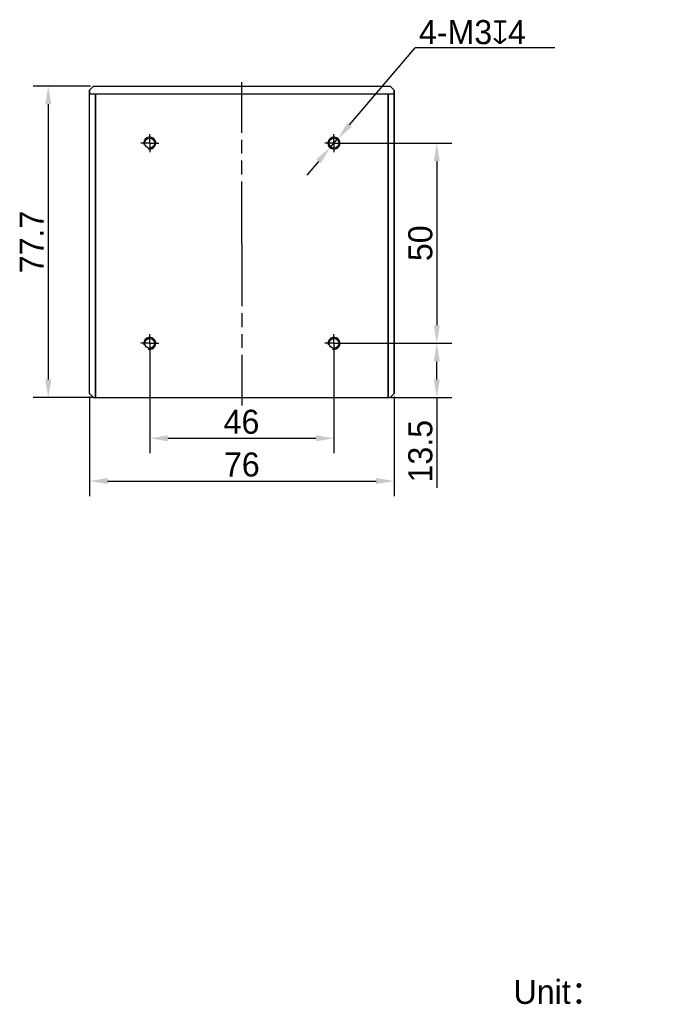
# Model space of a CAD drawing. Header units: millimetres. Extents: x 79 to 400, y 92 to 257.
# Tile 2 of 2: x 292 to 400, y 92 to 256. Entities that reach past the tile are written whole.
import ezdxf

# ---------------------------------------------------------------- set-up
doc = ezdxf.new("R2010")
doc.units = ezdxf.units.MM
doc.header["$LTSCALE"] = 23.1
doc.header["$PDMODE"] = 3
doc.header["$PDSIZE"] = 8
doc.linetypes.add('CENTER', pattern=[0.6, 0.375, -0.075, 0.075, -0.075])
doc.linetypes.add('PHANTOM', pattern=[0.8, 0.45, -0.05, 0.1, -0.05, 0.1, -0.05])
doc.layers.get('0').update_dxf_attribs({"linetype": 'CONTINUOUS'})
doc.layers.get('Defpoints').update_dxf_attribs({"linetype": 'CONTINUOUS'})
for name, color, linetype in [('00_COMPONENTS', 7, 'CONTINUOUS'), ('10_ALL_CHAMFER', 7, 'CONTINUOUS'), ('20_ALL_FEATURES', 7, 'CONTINUOUS'), ('50_ALL_DETAILS', 7, 'CONTINUOUS'), ('51__DRAFT_DIMS', 7, 'CONTINUOUS'), ('DEFAULT_1', 7, 'CENTER')]:
    doc.layers.add(name, color=color, linetype=linetype)
doc.styles.get("Standard").update_dxf_attribs({"font": 'simfang.ttf'})
doc.dimstyles.new('DIMSTYLE_1', dxfattribs={"dimtxt": 3, "dimasz": 3, "dimexe": 2.5, "dimexo": 0.5, "dimgap": 0.75, "dimtad": 1, "dimlfac": 1.5, "dimdsep": 46, "dimtxsty": 'STANDARD', "dimblk": '_FILLED', "dimblk1": '_FILLED', "dimblk2": '_FILLED', "dimcen": 0.09, "dimclrt": 3, "dimazin": 2, "dimtp": 0.3, "dimtm": 0.3, "dimtfac": 1, "dimtofl": 0, "dimtmove": 0, "dimatfit": 3, "dimldrblk": '_FILLED', "dimfxl": 1, "dimtolj": 1, "dimarcsym": 0})
doc.dimstyles.new('DIMSTYLE_2', dxfattribs={"dimtxt": 3, "dimasz": 3, "dimexe": 2.5, "dimexo": 0.5, "dimgap": 0.75, "dimtad": 1, "dimlfac": 1.5, "dimdsep": 46, "dimtxsty": 'STANDARD', "dimblk": '_FILLED', "dimblk1": '_FILLED', "dimblk2": '_FILLED', "dimcen": 0.09, "dimclrt": 3, "dimazin": 2, "dimtp": 0.2, "dimtm": 0.2, "dimtfac": 1, "dimtofl": 0, "dimtmove": 0, "dimatfit": 3, "dimldrblk": '_FILLED', "dimfxl": 1, "dimtolj": 1, "dimarcsym": 0})
doc.dimstyles.new('DIMSTYLE_3', dxfattribs={"dimtxt": 3, "dimasz": 3, "dimexe": 2.5, "dimexo": 0.5, "dimtad": 1, "dimlfac": 1.5, "dimdsep": 46, "dimtxsty": 'STANDARD', "dimblk": '_FILLED', "dimblk1": '_FILLED', "dimblk2": '_FILLED', "dimcen": 0.09, "dimclrt": 3, "dimazin": 2, "dimtp": 0.1, "dimtm": 0.1, "dimtfac": 1, "dimtmove": 0, "dimatfit": 2, "dimldrblk": '_FILLED', "dimfxl": 1, "dimtolj": 1, "dimarcsym": 0})

# ---------------------------------------------------------------- blocks, each defined once
blk = doc.blocks.new('_FILLED')
at = {"color": 0, "linetype": 'ByBlock'}
blk.add_solid([(0, 0), (-1, 0.167), (-1, -0.167)], dxfattribs=at)
blk = doc.blocks.new('*D5')
at = {"layer": '51__DRAFT_DIMS', "color": 0, "lineweight": -2}
for p, q in [((313.45, 201.51), (313.45, 183.71)), ((344.12, 201.51), (344.12, 183.71)), ((316.45, 186.21), (341.12, 186.21))]:
    blk.add_line(p, q, dxfattribs=at)
at = {"layer": 'Defpoints', "color": 0}
for p in [(313.45, 202.01), (344.12, 202.01), (344.12, 186.21)]:
    blk.add_point(p, dxfattribs=at)
at = {"layer": '51__DRAFT_DIMS', "color": 0, "linetype": 'ByBlock', "lineweight": -2, "xscale": 3, "yscale": 3, "zscale": 3, "rotation": 180}
blk.add_blockref('_FILLED', (313.45, 186.21), dxfattribs=at)
at = {"layer": '51__DRAFT_DIMS', "color": 0, "linetype": 'ByBlock', "lineweight": -2, "xscale": 3, "yscale": 3, "zscale": 3}
blk.add_blockref('_FILLED', (344.12, 186.21), dxfattribs=at)
at = {"layer": '51__DRAFT_DIMS', "color": 3, "insert": (328.73, 190.96), "char_height": 3, "attachment_point": 2, "line_spacing_factor": 0.9}
blk.add_mtext('\\A1;\\A1;{\\fFZLanTingHei-R-GBK|b0|i0|c134|p2;\\H1.333333x;\\C0;46}', dxfattribs=at)
blk = doc.blocks.new('*D6')
at = {"layer": '51__DRAFT_DIMS', "color": 0, "lineweight": -2}
for p, q in [((344.62, 235.34), (363.73, 235.34)), ((361.23, 232.34), (361.23, 205.01)), ((344.62, 202.01), (363.73, 202.01))]:
    blk.add_line(p, q, dxfattribs=at)
at = {"layer": 'Defpoints', "color": 0}
for p in [(344.12, 235.34), (344.12, 202.01), (361.23, 202.01)]:
    blk.add_point(p, dxfattribs=at)
at = {"layer": '51__DRAFT_DIMS', "color": 0, "linetype": 'ByBlock', "lineweight": -2, "xscale": 3, "yscale": 3, "zscale": 3}
for p, rotation in [((361.23, 235.34), 90), ((361.23, 202.01), 270)]:
    blk.add_blockref('_FILLED', p, dxfattribs=dict(at, rotation=rotation))
at = {"layer": '51__DRAFT_DIMS', "color": 3, "insert": (356.48, 218.67), "char_height": 3, "attachment_point": 2, "rotation": 90, "line_spacing_factor": 0.9}
blk.add_mtext('\\A1;\\A1;{\\fFZLanTingHei-R-GBK|b0|i0|c134|p2;\\H1.333333x;\\C0;50}', dxfattribs=at)
blk = doc.blocks.new('*D7')
at = {"layer": '51__DRAFT_DIMS', "color": 0, "lineweight": -2}
for p, q in [((344.62, 202.01), (363.73, 202.01)), ((361.23, 196.01), (361.23, 199.01)), ((353.62, 193.01), (363.73, 193.01)), ((361.23, 193.01), (361.23, 177.98))]:
    blk.add_line(p, q, dxfattribs=at)
at = {"layer": 'Defpoints', "color": 0}
for p in [(344.12, 202.01), (361.23, 202.01), (353.12, 193.01)]:
    blk.add_point(p, dxfattribs=at)
at = {"layer": '51__DRAFT_DIMS', "color": 0, "linetype": 'ByBlock', "lineweight": -2, "xscale": 3, "yscale": 3, "zscale": 3}
for p, rotation in [((361.23, 202.01), 90), ((361.23, 193.01), 270)]:
    blk.add_blockref('_FILLED', p, dxfattribs=dict(at, rotation=rotation))
at = {"layer": '51__DRAFT_DIMS', "color": 3, "insert": (356.48, 189.26), "char_height": 3, "attachment_point": 3, "rotation": 90, "line_spacing_factor": 0.9}
blk.add_mtext('\\A1;\\A1;{\\fFZLanTingHei-R-GBK|b0|i0|c134|p2;\\H1.333333x;\\C0;13.5}', dxfattribs=at)
blk = doc.blocks.new('*D8')
at = {"layer": '51__DRAFT_DIMS', "color": 0, "lineweight": -2}
for p, q in [((303.45, 193.18), (303.45, 176.59)), ((354.12, 193.18), (354.12, 176.59)), ((306.45, 179.09), (351.12, 179.09))]:
    blk.add_line(p, q, dxfattribs=at)
at = {"layer": 'Defpoints', "color": 0}
for p in [(303.45, 193.68), (354.12, 193.68), (354.12, 179.09)]:
    blk.add_point(p, dxfattribs=at)
at = {"layer": '51__DRAFT_DIMS', "color": 0, "linetype": 'ByBlock', "lineweight": -2, "xscale": 3, "yscale": 3, "zscale": 3}
for p, rotation in [((303.45, 179.09), 179.9999999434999), ((354.12, 179.09), 359.9999999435)]:
    blk.add_blockref('_FILLED', p, dxfattribs=dict(at, rotation=rotation))
at = {"layer": '51__DRAFT_DIMS', "color": 3, "insert": (328.78, 183.84), "char_height": 3, "attachment_point": 2, "rotation": 360, "line_spacing_factor": 0.9}
blk.add_mtext('\\A1;\\A1;{\\fFZLanTingHei-R-GBK|b0|i0|c134|p2;\\H1.333333x;\\C0;76}', dxfattribs=at)
blk = doc.blocks.new('*D9')
at = {"layer": '51__DRAFT_DIMS', "color": 0, "lineweight": -2}
for p, q in [((303.62, 244.81), (294.07, 244.81)), ((296.57, 241.81), (296.57, 196.01)), ((303.95, 193.01), (294.07, 193.01))]:
    blk.add_line(p, q, dxfattribs=at)
at = {"layer": 'Defpoints', "color": 0}
for p in [(304.12, 244.81), (296.57, 193.01), (304.45, 193.01)]:
    blk.add_point(p, dxfattribs=at)
at = {"layer": '51__DRAFT_DIMS', "color": 0, "linetype": 'ByBlock', "lineweight": -2, "xscale": 3, "yscale": 3, "zscale": 3}
for p, rotation in [((296.57, 244.81), 90), ((296.57, 193.01), 270)]:
    blk.add_blockref('_FILLED', p, dxfattribs=dict(at, rotation=rotation))
at = {"layer": '51__DRAFT_DIMS', "color": 3, "insert": (291.82, 218.88), "char_height": 3, "attachment_point": 2, "rotation": 90, "line_spacing_factor": 0.9}
blk.add_mtext('\\A1;\\A1;{\\fFZLanTingHei-R-GBK|b0|i0|c134|p2;\\H1.333333x;\\C0;77.7}', dxfattribs=at)
blk = doc.blocks.new('*D10')
at = {"layer": '51__DRAFT_DIMS', "color": 0, "lineweight": -2}
for p, q in [((346.72, 238.39), (357.64, 251.19)), ((380.86, 251.19), (357.64, 251.19)), ((343.47, 234.58), (344.77, 236.1)), ((341.52, 232.3), (339.58, 230.02))]:
    blk.add_line(p, q, dxfattribs=at)
at = {"layer": 'Defpoints', "color": 0}
for p in [(344.77, 236.1), (343.47, 234.58)]:
    blk.add_point(p, dxfattribs=at)
at = {"layer": '51__DRAFT_DIMS', "color": 0, "linetype": 'ByBlock', "lineweight": -2, "xscale": 3, "yscale": 3, "zscale": 3}
for p, rotation in [((344.77, 236.1), 229.5244453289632), ((343.47, 234.58), 49.52444532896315)]:
    blk.add_blockref('_FILLED', p, dxfattribs=dict(at, rotation=rotation))
at = {"layer": '51__DRAFT_DIMS', "color": 3, "insert": (358.26, 255.81), "char_height": 3, "attachment_point": 1, "line_spacing_factor": 0.9}
blk.add_mtext('\\A1;{\\fFZLanTingHei-R-GBK|b0|i0|c134|p2;\\H1.333333x;\\C0;4-M\\A1;3\\fgdt|b0|i0|c0|p0;x\\fFZLanTingHei-R-GBK|b0|i0|c134|p2;4}', dxfattribs=at)
blk = doc.blocks.new('CENTERLINE_BL1', base_point=(313.45, 196.26))
at = {"layer": 'DEFAULT_1', "color": 1, "linetype": 'PHANTOM'}
for q in [(313.45, 197.76), (311.95, 196.26), (314.95, 196.26), (313.45, 194.76)]:
    blk.add_line((313.45, 196.26), q, dxfattribs=at)
blk = doc.blocks.new('CENTERLINE_BL2', base_point=(344.12, 196.26))
at = {"layer": 'DEFAULT_1', "color": 1, "linetype": 'PHANTOM'}
for q in [(344.12, 197.76), (342.62, 196.26), (345.62, 196.26), (344.12, 194.76)]:
    blk.add_line((344.12, 196.26), q, dxfattribs=at)
blk = doc.blocks.new('CENTERLINE_BL3', base_point=(313.45, 162.93))
at = {"layer": 'DEFAULT_1', "color": 1, "linetype": 'PHANTOM'}
for q in [(313.45, 164.43), (311.95, 162.93), (314.95, 162.93), (313.45, 161.43)]:
    blk.add_line((313.45, 162.93), q, dxfattribs=at)
blk = doc.blocks.new('CENTERLINE_BL4', base_point=(344.12, 162.93))
at = {"layer": 'DEFAULT_1', "color": 1, "linetype": 'PHANTOM'}
for q in [(344.12, 164.43), (342.62, 162.93), (345.62, 162.93), (344.12, 161.43)]:
    blk.add_line((344.12, 162.93), q, dxfattribs=at)
blk = doc.blocks.new('CENTERLINEL_BL5', base_point=(328.79, 179.5))
at = {"layer": 'DEFAULT_1', "color": 1, "linetype": 'PHANTOM'}
for q in [(328.79, 206.4), (328.79, 152.6)]:
    blk.add_line((328.79, 179.5), q, dxfattribs=at)

msp = doc.modelspace()

# ---------------------------------------------------------------- linework, layer by layer
at = {"layer": '00_COMPONENTS', "color": 0}
for p, q in [((304.1208, 244.809842), (303.454133, 244.143175)), ((304.1208, 244.809842), (353.454133, 244.809842)), ((354.1208, 244.143175), (353.454133, 244.809842)), ((303.454133, 193.676509), (303.454133, 244.143175)), ((304.454133, 243.476509), (304.454133, 193.009842)), ((353.1208, 243.476509), (304.454133, 243.476509)), ((353.1208, 243.476509), (353.1208, 193.009842)), ((354.1208, 193.676509), (354.1208, 244.143175)), ((303.454133, 193.676509), (304.1208, 193.009842)), ((353.454133, 193.009842), (354.1208, 193.676509)), ((304.1208, 193.009842), (353.454133, 193.009842))]:
    msp.add_line(p, q, dxfattribs=at)
for centre in [(313.454133, 235.343175), (344.1208, 235.343175), (313.454133, 202.009842), (344.1208, 202.009842)]:
    msp.add_circle(centre, 0.833333, dxfattribs=at)
for centre in [(313.454133, 235.343175), (344.1208, 235.343175), (313.454133, 202.009842), (344.1208, 202.009842)]:
    msp.add_arc(centre, 1, 255, 195, dxfattribs=at)
at = {"layer": '10_ALL_CHAMFER', "color": 0}
for p, q in [((303.454133, 193.676509), (303.454133, 243.476509)), ((303.454133, 193.676509), (304.1208, 193.009842)), ((304.1208, 193.009842), (304.454133, 193.009842))]:
    msp.add_line(p, q, dxfattribs=at)
at = {"layer": '20_ALL_FEATURES', "color": 0}
for p, q in [((304.1208, 244.809842), (303.454133, 244.143175)), ((304.1208, 244.809842), (353.454133, 244.809842)), ((354.1208, 244.143175), (353.454133, 244.809842)), ((303.454133, 244.143175), (303.454133, 243.476509)), ((354.1208, 243.476509), (303.454133, 243.476509)), ((304.454133, 193.009842), (304.454133, 243.476509)), ((353.1208, 193.009842), (353.1208, 243.476509)), ((354.1208, 244.143175), (354.1208, 193.676509)), ((353.454133, 193.009842), (354.1208, 193.676509)), ((353.1208, 193.009842), (353.454133, 193.009842))]:
    msp.add_line(p, q, dxfattribs=at)
at = {"layer": '51__DRAFT_DIMS', "color": 0}
msp.add_arc((344.1208, 235.343175), 1, 180, 256.08949651, dxfattribs=at)

# ---------------------------------------------------------------- block references
at = {"color": 0}
for name, p in [('CENTERLINEL_BL5', (328.787466, 218.576509)), ('CENTERLINE_BL1', (313.454133, 235.343175)), ('CENTERLINE_BL2', (344.1208, 235.343175)), ('CENTERLINE_BL3', (313.454133, 202.009842)), ('CENTERLINE_BL4', (344.1208, 202.009842))]:
    msp.add_blockref(name, p, dxfattribs=at)

# ---------------------------------------------------------------- texts
at = {"layer": '50_ALL_DETAILS', "color": 0, "lineweight": 200, "ltscale": 2, "insert": (374.000323, 96.058112), "char_height": 4, "width": 17.58984375, "attachment_point": 1, "line_spacing_factor": 0.9}
msp.add_mtext('{\\fFZLanTingHei-R-GBK|b0|i0|c134|p2;Unit：mm}', dxfattribs=at)

# ---------------------------------------------------------------- dimensions: what is measured, and where the dimension line sits
at = {"layer": '51__DRAFT_DIMS', "color": 0}
dim = msp.add_diameter_dim_2p(p1=(343.471676, 234.582492), p2=(344.769923, 236.103858), text='{\\fFZLanTingHei-R-GBK|b0|i0|c134|p2;\\H1.333333x;\\C0;4-M\\A1;<>\\fgdt|b0|i0|c0|p0;x\\fFZLanTingHei-R-GBK|b0|i0|c134|p2;4}', dimstyle='DIMSTYLE_3', override={"dimtih": 1, "dimtoh": 1, "dimpost": '<>', "dimtxsty": 'STANDARD'}, dxfattribs=at)
dim.commit()
dim.dimension.update_dxf_attribs({"geometry": '*D10', "text_midpoint": (369.563253, 251.185305), "dimtype": 163})
for base, p1, p2, angle, dimstyle, picture, middle in [((296.56683, 193.009842), (304.1208, 244.809842), (304.454133, 193.009842), 270, 'DIMSTYLE_1', '*D9', (296.56683, 218.883479)), ((361.232386, 202.009842), (344.1208, 235.343175), (344.1208, 202.009842), 270, 'DIMSTYLE_1', '*D6', (361.232386, 218.667714)), ((361.232386, 202.009842), (353.1208, 193.009842), (344.1208, 202.009842), 90, 'DIMSTYLE_2', '*D7', (361.232386, 183.992828)), ((354.1208, 179.08999), (303.454133, 193.676509), (354.1208, 193.676509), 359.99999994, 'DIMSTYLE_1', '*D8', (328.784544, 179.08999))]:
    dim = msp.add_linear_dim(base=base, p1=p1, p2=p2, angle=angle, text='\\A1;{\\fFZLanTingHei-R-GBK|b0|i0|c134|p2;\\H1.333333x;\\C0;<>}', dimstyle=dimstyle, override={"dimtxsty": 'STANDARD'}, dxfattribs=at)
    dim.commit()
    dim.dimension.update_dxf_attribs({"geometry": picture, "text_midpoint": middle, "dimtype": 160})
dim = msp.add_linear_dim(base=(344.1208, 186.206968), p1=(313.454133, 202.009842), p2=(344.1208, 202.009842), text='\\A1;{\\fFZLanTingHei-R-GBK|b0|i0|c134|p2;\\H1.333333x;\\C0;<>}', dimstyle='DIMSTYLE_1', override={"dimtxsty": 'STANDARD'}, dxfattribs=at)
dim.commit()
dim.dimension.update_dxf_attribs({"geometry": '*D5', "text_midpoint": (328.725943, 186.206968), "dimtype": 160})

doc.saveas('drawing.dxf')
